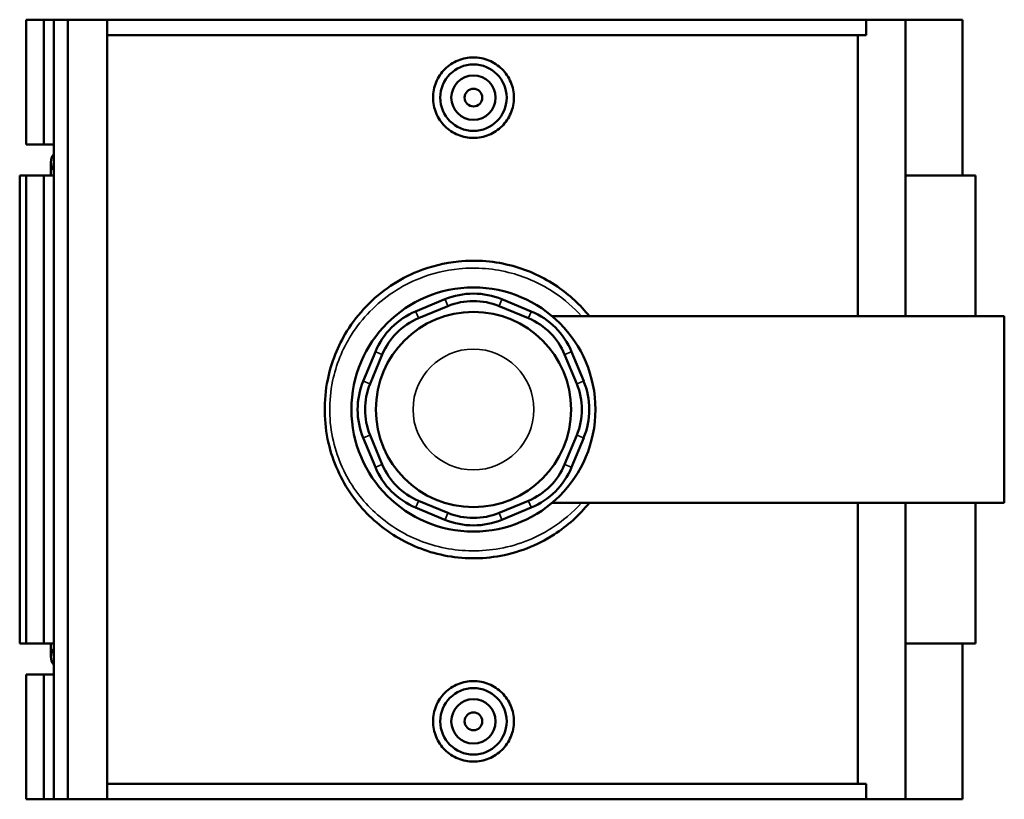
# Model space of a CAD drawing. Header units: inches. Extents: x -0.9 to 55.9, y -1.4 to 54.4.
# Tile 5 of 9: x 17.4 to 26.1, y 35.2 to 42.2. Entities that reach past the tile are written whole.
import ezdxf

# ---------------------------------------------------------------- set-up
doc = ezdxf.new("R2010")
doc.units = ezdxf.units.IN
doc.header["$MEASUREMENT"] = 0
doc.layers.add('Visible (ANSI)', color=7, linetype='Continuous', lineweight=50)
doc.layers.add('Visible Narrow (ANSI)', color=7, linetype='Continuous', lineweight=35)

msp = doc.modelspace()

# ---------------------------------------------------------------- linework, layer by layer
at = {"layer": 'Visible (ANSI)'}
for p, q in [((17.4315, 42.1731), (17.4315, 41.0649)), ((17.4315, 42.1731), (17.5898, 42.1731)), ((17.5898, 42.1731), (17.6769, 42.1731)), ((17.5898, 42.1731), (17.5898, 41.0649)), ((17.6769, 42.1731), (17.6769, 41.0649)), ((17.6769, 42.1731), (17.8035, 42.1731)), ((17.8035, 42.1731), (17.8035, 35.2431)), ((17.8035, 42.1731), (18.1516, 42.1731)), ((18.1516, 42.1731), (18.1516, 35.2431)), ((18.1516, 42.1731), (24.9023, 42.1731)), ((25.2516, 42.1731), (24.9023, 42.1731)), ((24.9023, 42.0345), (24.9023, 42.1731)), ((25.7584, 42.1731), (25.2516, 42.1731)), ((25.2516, 42.1731), (25.2516, 39.5368)), ((25.7584, 42.1731), (25.7584, 40.7871)), ((24.9023, 42.0345), (18.1516, 42.0345)), ((24.8255, 39.5368), (24.8255, 42.0345)), ((17.4315, 41.0649), (17.5898, 41.0649)), ((17.5898, 41.0649), (17.6769, 41.0649)), ((17.6769, 41.0649), (17.6769, 40.9784)), ((17.6769, 40.9784), (17.6769, 40.8339)), ((17.6524, 40.9061), (17.6524, 40.7871)), ((17.6769, 40.8339), (17.6769, 40.7871)), ((17.4315, 40.7871), (17.3746, 40.7871)), ((17.3746, 40.7871), (17.3746, 36.6291)), ((17.5898, 40.7871), (17.4315, 40.7871)), ((17.4315, 40.7871), (17.4315, 36.6291)), ((17.6769, 40.7871), (17.5898, 40.7871)), ((17.5898, 40.7871), (17.5898, 36.6291)), ((17.6769, 40.7871), (17.6769, 36.6291)), ((25.8734, 40.7871), (25.2516, 40.7871)), ((25.8734, 40.7871), (25.8734, 39.5368)), ((21.1562, 39.688), (20.8954, 39.5799)), ((21.9232, 39.5799), (21.6624, 39.688)), ((20.9207, 39.5188), (21.1815, 39.6268)), ((21.6371, 39.6268), (21.8979, 39.5188)), ((22.1092, 39.5368), (26.1293, 39.5368)), ((26.1293, 37.8793), (26.1293, 39.5368)), ((20.5374, 39.222), (20.4294, 38.9612)), ((22.3892, 38.9612), (22.2811, 39.222)), ((20.4905, 38.9359), (20.5985, 39.1967)), ((22.22, 39.1967), (22.3281, 38.9359)), ((20.4294, 38.455), (20.5374, 38.1942)), ((20.5985, 38.2195), (20.4905, 38.4803)), ((22.3281, 38.4803), (22.22, 38.2195)), ((22.2811, 38.1942), (22.3892, 38.455)), ((20.8954, 37.8362), (21.1562, 37.7282)), ((21.1815, 37.7893), (20.9207, 37.8973)), ((21.8979, 37.8973), (21.6371, 37.7893)), ((21.6624, 37.7282), (21.9232, 37.8362)), ((22.1092, 37.8793), (26.1293, 37.8793)), ((24.8255, 35.3817), (24.8255, 37.8793)), ((25.2516, 37.8793), (25.2516, 35.2431)), ((25.8734, 37.8793), (25.8734, 36.6291)), ((17.3746, 36.6291), (17.4315, 36.6291)), ((17.4315, 36.6291), (17.5898, 36.6291)), ((17.5898, 36.6291), (17.6769, 36.6291)), ((17.6524, 36.6291), (17.6524, 36.51)), ((17.6769, 36.6291), (17.6769, 36.5823)), ((25.2516, 36.6291), (25.8734, 36.6291)), ((25.7584, 36.6291), (25.7584, 35.2431)), ((17.6769, 36.5823), (17.6769, 36.4378)), ((17.6769, 36.4378), (17.6769, 36.3513)), ((17.5898, 36.3513), (17.4315, 36.3513)), ((17.4315, 36.3513), (17.4315, 35.2431)), ((17.6769, 36.3513), (17.5898, 36.3513)), ((17.5898, 36.3513), (17.5898, 35.2431)), ((17.6769, 36.3513), (17.6769, 35.2431)), ((24.9023, 35.3817), (18.1516, 35.3817)), ((24.9023, 35.2431), (24.9023, 35.3817)), ((17.4315, 35.2431), (17.5898, 35.2431)), ((17.5898, 35.2431), (17.6769, 35.2431)), ((17.6769, 35.2431), (17.8035, 35.2431)), ((17.8035, 35.2431), (18.1516, 35.2431)), ((18.1516, 35.2431), (24.9023, 35.2431)), ((24.9023, 35.2431), (25.2516, 35.2431)), ((25.2516, 35.2431), (25.7584, 35.2431))]:
    msp.add_line(p, q, dxfattribs=at)
for centre, radius in [((21.4093, 41.4801), 0.2953), ((21.4093, 41.4801), 0.1969), ((21.4093, 41.4801), 0.0787), ((21.4093, 38.7081), 1.0847), ((21.4093, 38.7081), 0.8678), ((21.4093, 35.9361), 0.2953), ((21.4093, 35.9361), 0.1969), ((21.4093, 35.9361), 0.0787)]:
    msp.add_circle(centre, radius, dxfattribs=at)
for centre, radius, start, end in [((17.7715, 40.9061), 0.1191, 142.63517, 217.36483), ((21.4093, 39.0769), 0.6614, 67.5, 112.5), ((21.4093, 39.0769), 0.5953, 67.5, 112.5), ((21.1485, 38.9689), 0.6614, 112.5, 157.5), ((21.6701, 38.9689), 0.6614, 22.5, 67.5), ((21.1485, 38.9689), 0.5953, 112.5, 157.5), ((21.6701, 38.9689), 0.5953, 22.5, 67.5), ((21.0405, 38.7081), 0.6614, 157.5, 202.5), ((21.7781, 38.7081), 0.6614, 337.5, 22.5), ((21.0405, 38.7081), 0.5953, 157.5, 202.5), ((21.7781, 38.7081), 0.5953, 337.5, 22.5), ((21.1485, 38.4473), 0.6614, 202.5, 247.5), ((21.1485, 38.4473), 0.5953, 202.5, 247.5), ((21.6701, 38.4473), 0.5953, 292.5, 337.5), ((21.6701, 38.4473), 0.6614, 292.5, 337.5), ((21.4093, 38.3393), 0.5953, 247.5, 292.5), ((21.4093, 38.3393), 0.6614, 247.5, 292.5), ((17.7715, 36.51), 0.1191, 142.63517, 217.36483)]:
    msp.add_arc(centre, radius, start, end, dxfattribs=at)
for points, knots in [([(21.7689, 41.4801), (21.7689, 41.435), (21.7598, 41.3869), (21.723, 41.2986), (21.6952, 41.2583), (21.6313, 41.1948), (21.5909, 41.1673), (21.5024, 41.1309), (21.4543, 41.122), (21.3642, 41.122), (21.3161, 41.1309), (21.2277, 41.1673), (21.1873, 41.1948), (21.1234, 41.2583), (21.0956, 41.2986), (21.0588, 41.3869), (21.0497, 41.435), (21.0497, 41.5252), (21.0588, 41.5733), (21.0956, 41.6616), (21.1234, 41.7019), (21.1873, 41.7653), (21.2277, 41.7928), (21.3161, 41.8292), (21.3642, 41.8382), (21.4543, 41.8382), (21.5024, 41.8292), (21.5909, 41.7928), (21.6313, 41.7653), (21.6952, 41.7019), (21.723, 41.6616), (21.7598, 41.5733), (21.7689, 41.5252), (21.7689, 41.4801)], [0, 0, 0, 0, 0.343736, 0.343736, 0.687473, 0.687473, 1.030878, 1.030878, 1.374283, 1.374283, 1.717689, 1.717689, 2.061094, 2.061094, 2.40483, 2.40483, 2.748567, 2.748567, 3.092303, 3.092303, 3.43604, 3.43604, 3.779445, 3.779445, 4.12285, 4.12285, 4.466255, 4.466255, 4.80966, 4.80966, 5.153397, 5.153397, 5.497133, 5.497133, 5.497133, 5.497133]), ([(22.4403, 39.5368), (22.3588, 39.6381), (22.2626, 39.7273), (22.035, 39.8826), (21.9008, 39.9449), (21.6034, 40.0266), (21.4386, 40.0405), (21.1525, 40.0118), (21.03, 39.9815), (20.8296, 39.9007), (20.7485, 39.8577), (20.5164, 39.7021), (20.3834, 39.5642), (20.2029, 39.2724), (20.1444, 39.1256), (20.0754, 38.7877), (20.078, 38.5939), (20.159, 38.2433), (20.2302, 38.0849), (20.4201, 37.8152), (20.536, 37.7016), (20.804, 37.5205), (20.9571, 37.4541), (21.2814, 37.3808), (21.4528, 37.3753), (21.7999, 37.431), (21.974, 37.4981), (22.2456, 37.6734), (22.3518, 37.7692), (22.4403, 37.8793)], [-28.438793, -28.438793, -28.438793, -28.438793, -27.474186, -27.474186, -26.397436, -26.397436, -25.208254, -25.208254, -24.291298, -24.291298, -23.616193, -23.616193, -22.222311, -22.222311, -21.075302, -21.075302, -19.691458, -19.691458, -18.432932, -18.432932, -17.246102, -17.246102, -16.036654, -16.036654, -14.805466, -14.805466, -13.46022, -13.46022, -12.411518, -12.411518, -12.411518, -12.411518]), ([(21.7689, 35.9361), (21.7689, 35.891), (21.7598, 35.8429), (21.723, 35.7546), (21.6952, 35.7143), (21.6313, 35.6508), (21.5909, 35.6233), (21.5024, 35.5869), (21.4543, 35.578), (21.3642, 35.578), (21.3161, 35.5869), (21.2277, 35.6233), (21.1873, 35.6508), (21.1234, 35.7143), (21.0956, 35.7546), (21.0588, 35.8429), (21.0497, 35.891), (21.0497, 35.9361), (21.0497, 35.9812), (21.0588, 36.0293), (21.0956, 36.1176), (21.1234, 36.1579), (21.1873, 36.2213), (21.2277, 36.2488), (21.3161, 36.2852), (21.3642, 36.2942), (21.4543, 36.2942), (21.5024, 36.2852), (21.5909, 36.2488), (21.6313, 36.2213), (21.6952, 36.1579), (21.723, 36.1176), (21.7598, 36.0293), (21.7689, 35.9812), (21.7689, 35.9361)], [2.748567, 2.748567, 2.748567, 2.748567, 3.092303, 3.092303, 3.43604, 3.43604, 3.779445, 3.779445, 4.12285, 4.12285, 4.466255, 4.466255, 4.80966, 4.80966, 5.153397, 5.153397, 5.497133, 5.497133, 5.497133, 5.84087, 5.84087, 6.184606, 6.184606, 6.528011, 6.528011, 6.871417, 6.871417, 7.214822, 7.214822, 7.558227, 7.558227, 7.901964, 7.901964, 8.2457, 8.2457, 8.2457, 8.2457])]:
    msp.add_open_spline(points, degree=3, knots=knots, dxfattribs=at)
at = {"layer": 'Visible Narrow (ANSI)'}
for p, q in [((21.1802, 39.6299), (21.1574, 39.6849)), ((21.6383, 39.6299), (21.6611, 39.6849)), ((20.8966, 39.5769), (20.9194, 39.5219)), ((21.8991, 39.5219), (21.9219, 39.5769)), ((20.5955, 39.1979), (20.5405, 39.2207)), ((22.2231, 39.1979), (22.2781, 39.2207)), ((20.4875, 38.9371), (20.4325, 38.9599)), ((22.3311, 38.9371), (22.3861, 38.9599)), ((20.4875, 38.479), (20.4325, 38.4562)), ((22.3311, 38.479), (22.3861, 38.4562)), ((20.5955, 38.2182), (20.5405, 38.1954)), ((22.2231, 38.2182), (22.2781, 38.1954)), ((20.9194, 37.8943), (20.8966, 37.8393)), ((21.8991, 37.8943), (21.9219, 37.8393)), ((21.1802, 37.7862), (21.1574, 37.7312)), ((21.6383, 37.7862), (21.6611, 37.7312))]:
    msp.add_line(p, q, dxfattribs=at)
msp.add_circle((21.4093, 38.7081), 0.5371, dxfattribs=at)
msp.add_open_spline([(22.3702, 37.8793), (22.2922, 37.792), (22.202, 37.7154), (21.9549, 37.5586), (21.7867, 37.4948), (21.4514, 37.442), (21.2858, 37.4472), (20.9723, 37.5168), (20.8244, 37.5799), (20.5654, 37.752), (20.4535, 37.8599), (20.2699, 38.116), (20.2011, 38.2665), (20.1228, 38.5997), (20.1204, 38.7837), (20.187, 39.1048), (20.2435, 39.2442), (20.418, 39.5214), (20.5465, 39.6524), (20.7708, 39.8002), (20.8492, 39.841), (21.0428, 39.9178), (21.1612, 39.9466), (21.4376, 39.9739), (21.5969, 39.9606), (21.8843, 39.8831), (22.0139, 39.8239), (22.2186, 39.6865), (22.2994, 39.616), (22.3702, 39.5368)], degree=3, knots=[12.552432, 12.552432, 12.552432, 12.552432, 13.46022, 13.46022, 14.805466, 14.805466, 16.036654, 16.036654, 17.246102, 17.246102, 18.432932, 18.432932, 19.691458, 19.691458, 21.075302, 21.075302, 22.222311, 22.222311, 23.616193, 23.616193, 24.291298, 24.291298, 25.208254, 25.208254, 26.397436, 26.397436, 27.474186, 27.474186, 28.297887, 28.297887, 28.297887, 28.297887], dxfattribs=at)

doc.saveas('drawing.dxf')
